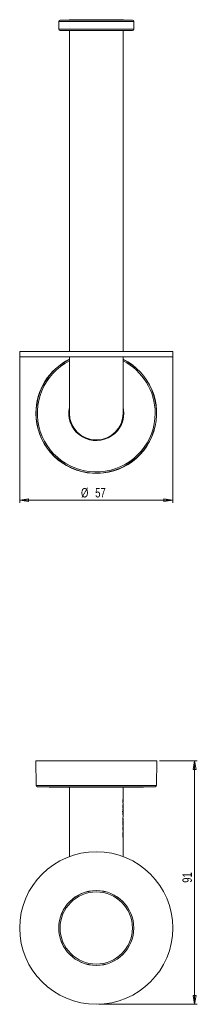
# Model space of a CAD drawing. Header units: millimetres. Extents: x 161 to 564, y 131 to 522.
# Tile 1 of 2: x 161 to 227, y 154 to 522. Entities that reach past the tile are written whole.
import ezdxf

# ---------------------------------------------------------------- set-up
doc = ezdxf.new("R2010")
doc.units = ezdxf.units.MM
doc.styles.add('SLDTEXTSTYLE0', font='TXT', dxfattribs={"width": 0.75})
doc.dimstyles.new('SLDDIMSTYLE0', dxfattribs={"dimtxt": 3.5, "dimasz": 3.302, "dimexe": 0, "dimexo": 0.0625, "dimgap": 0.875, "dimtad": 2, "dimrnd": 1e-09, "dimzin": 12, "dimdsep": 46, "dimtxsty": 'SLDTEXTSTYLE0', "dimblk1": 'CLOSED', "dimblk2": 'CLOSED', "dimsah": 1, "dimcen": 0.09, "dimadec": 0, "dimazin": 0, "dimtfac": 1, "dimtofl": 0, "dimtmove": 0, "dimatfit": 3, "dimldrblk": 'CLOSED', "dimfxl": 1, "dimtolj": 1, "dimtzin": 12, "dimarcsym": 0})
doc.dimstyles.new('SLDDIMSTYLE1', dxfattribs={"dimtxt": 3.5, "dimasz": 3.302, "dimexe": 0, "dimexo": 0.0625, "dimgap": 0.875, "dimtad": 2, "dimdec": 1, "dimrnd": 1e-09, "dimzin": 12, "dimdsep": 46, "dimtxsty": 'SLDTEXTSTYLE0', "dimblk1": 'CLOSED', "dimblk2": 'CLOSED', "dimsah": 1, "dimcen": 0.09, "dimadec": 0, "dimazin": 0, "dimtfac": 1, "dimtofl": 0, "dimtmove": 0, "dimatfit": 3, "dimldrblk": 'CLOSED', "dimfxl": 1, "dimtolj": 1, "dimtzin": 12, "dimarcsym": 0})

# ---------------------------------------------------------------- blocks, each defined once
blk = doc.blocks.new('_CLOSED')
at = {"color": 0, "linetype": 'ByBlock', "lineweight": -2}
for p, q in [((-1, 0.166667), (0, 0)), ((-1, 0.166667), (-1, -0.166667)), ((0, 0), (-1, -0.166667)), ((0, 0), (-1, 0))]:
    blk.add_line(p, q, dxfattribs=at)
blk = doc.blocks.new('*D2')
at = {"color": 7, "linetype": 'Continuous', "lineweight": 0}
for p, q in [((160.72, 397.14), (160.72, 341.64)), ((217.72, 397.14), (217.72, 341.64)), ((160.72, 342.64), (217.72, 342.64))]:
    blk.add_line(p, q, dxfattribs=at)
at = {"color": 7, "linetype": 'Continuous', "lineweight": 0, "xscale": 3.302, "yscale": 3.302, "rotation": 180}
blk.add_blockref('_CLOSED', (160.72, 342.64, -45.4), dxfattribs=at)
at = {"color": 7, "linetype": 'Continuous', "lineweight": 0, "xscale": 3.302, "yscale": 3.302}
blk.add_blockref('_CLOSED', (217.72, 342.64, -45.4), dxfattribs=at)
at = {"color": 7, "linetype": 'Continuous', "lineweight": 0, "char_height": 3.5, "attachment_point": 1, "style": 'SLDTEXTSTYLE0'}
for s, insert in [('%%c', (183.54, 347.15)), ('57', (188.82, 347.15))]:
    blk.add_mtext(s, dxfattribs=dict(at, insert=insert))
blk = doc.blocks.new('*D3')
at = {"color": 7, "linetype": 'Continuous', "lineweight": 0}
for p, q in [((212.72, 245.29), (226.83, 245.29)), ((225.83, 154.29), (225.83, 245.29)), ((190.22, 154.29), (226.83, 154.29))]:
    blk.add_line(p, q, dxfattribs=at)
at = {"color": 7, "linetype": 'Continuous', "lineweight": 0, "xscale": 3.302, "yscale": 3.302}
for p, rotation in [((225.83, 245.29, -62.15), 90), ((225.83, 154.29, -62.15), 270)]:
    blk.add_blockref('_CLOSED', p, dxfattribs=dict(at, rotation=rotation))
at = {"color": 7, "linetype": 'Continuous', "lineweight": 0, "insert": (221.32, 199.7), "char_height": 3.5, "attachment_point": 1, "rotation": 90, "style": 'SLDTEXTSTYLE0'}
blk.add_mtext('91', dxfattribs=at)

msp = doc.modelspace()

# ---------------------------------------------------------------- linework, layer by layer
at = {"color": 7, "linetype": 'Continuous', "lineweight": 15}
for p, q in [((175.254, 521.463), (175.229, 518.644)), ((203.221, 518.644), (203.196, 521.463)), ((202.721, 518.14), (175.729, 518.14)), ((179.225, 518.14), (179.225, 398.14)), ((199.225, 398.14), (199.225, 518.14)), ((160.725, 398.14), (160.725, 396.14)), ((163.487, 398.14), (160.725, 398.14)), ((217.725, 398.14), (163.487, 398.14)), ((217.725, 396.14), (217.725, 398.14)), ((163.487, 396.14), (160.725, 396.14)), ((217.725, 396.14), (163.487, 396.14)), ((179.225, 396.14), (179.225, 375.14)), ((199.225, 375.14), (199.225, 396.14)), ((166.725, 245.29), (166.805, 236.073)), ((211.725, 245.29), (166.725, 245.29)), ((211.645, 236.073), (211.725, 245.29)), ((178.977, 235.353), (199.473, 235.353)), ((179.225, 235.353), (179.225, 209.478)), ((199.225, 229.908), (199.225, 235.353)), ((199.205, 228.926), (199.205, 229.092)), ((199.225, 229.24), (199.225, 229.596)), ((199.225, 227.653), (199.225, 228.932)), ((199.205, 226.183), (199.205, 226.495)), ((199.205, 224.869), (199.205, 225.056)), ((199.222, 224.432), (199.225, 224.432)), ((199.225, 226.495), (199.225, 227.342)), ((199.225, 225.047), (199.225, 226.183)), ((199.225, 224.432), (199.225, 224.747)), ((199.205, 222.452), (199.205, 223.201)), ((199.205, 221.22), (199.205, 221.969)), ((199.205, 220.231), (199.205, 220.837)), ((199.225, 223.201), (199.225, 223.679)), ((199.225, 221.969), (199.225, 222.452)), ((199.225, 220.976), (199.225, 221.22)), ((199.205, 219.037), (199.205, 219.64)), ((199.205, 217.992), (199.205, 218.641)), ((199.205, 216.741), (199.205, 217.49)), ((199.225, 219.635), (199.225, 220.236)), ((199.225, 218.734), (199.225, 218.9)), ((199.225, 217.49), (199.225, 217.999)), ((199.225, 209.478), (199.225, 216.741))]:
    msp.add_line(p, q, dxfattribs=at)
at = {"color": 8, "linetype": 'Continuous', "lineweight": 15}
for p, q in [((203.196, 521.463), (175.254, 521.463)), ((175.74, 521.958), (180.053, 521.958)), ((180.053, 521.958), (202.71, 521.958)), ((175.229, 518.644), (203.221, 518.644)), ((199.273, 375.14), (199.225, 376.118)), ((166.805, 236.073), (211.645, 236.073)), ((211.158, 235.577), (167.292, 235.577)), ((178.975, 235.353), (199.475, 235.353))]:
    msp.add_line(p, q, dxfattribs=at)
at = {"color": 144, "linetype": 'Continuous', "lineweight": 0}
for p, q in [((199.165, 229.908), (199.191, 229.908)), ((199.165, 229.908), (199.165, 229.596)), ((199.165, 229.596), (199.225, 229.596)), ((199.223, 229.908), (199.225, 229.908)), ((199.018, 226.495), (199.037, 226.495)), ((199.037, 226.495), (199.225, 226.495)), ((199.05, 226.183), (199.069, 226.183)), ((199.056, 227.319), (199.056, 226.891)), ((199.069, 226.183), (199.189, 226.183)), ((199.193, 226.833), (199.193, 227.003)), ((199.21, 226.183), (199.225, 226.183)), ((199.16, 223.729), (199.14, 223.729)), ((199.165, 221.969), (199.18, 221.969)), ((199.165, 221.969), (199.165, 221.22)), ((199.165, 221.22), (199.225, 221.22)), ((199.204, 223.201), (199.205, 223.201)), ((199.204, 222.452), (199.205, 222.452)), ((199.204, 221.969), (199.205, 221.969)), ((199.224, 223.201), (199.225, 223.201)), ((199.224, 222.452), (199.225, 222.452)), ((199.224, 221.969), (199.225, 221.969)), ((199.165, 217.49), (199.165, 216.741)), ((199.165, 217.49), (199.181, 217.49)), ((199.192, 217.686), (199.191, 217.761)), ((199.196, 217.49), (199.205, 217.49)), ((199.216, 217.49), (199.225, 217.49)), ((199.165, 216.741), (199.225, 216.741))]:
    msp.add_line(p, q, dxfattribs=at)
at = {"color": 8, "linetype": 'Continuous', "lineweight": 15, "flags": 128}
msp.add_lwpolyline([(199.225, 377.391), (199.406, 376.33), (199.475, 375.14)], dxfattribs=at)
at = {"color": 7, "linetype": 'Continuous', "lineweight": 15}
for radius in [28.5, 13.996, 13.996, 13.971, 13.485]:
    msp.add_circle((189.225, 182.79), radius, dxfattribs=at)
for centre, radius, start, end in [((175.754, 521.458), 0.5, 91.5454, 179.5), ((189.225, 22.14), 500, 88.4546, 91.5454), ((202.696, 521.458), 0.5, 0.5, 88.4546), ((175.729, 518.64), 0.5, 179.5, 270), ((202.721, 518.64), 0.5, 270, 0.5), ((189.225, 375.14), 22.5, 180, 63.6122), ((189.225, 375.14), 22.5, 116.3878, 180), ((189.225, 375.14), 10, 180, 270), ((189.225, 375.14), 10, 270, 0), ((167.305, 236.077), 0.5, 180.5, 268.49946), ((189.225, 1072.853), 837.563, 268.499464, 269.298792), ((189.225, 1072.853), 837.563, 270.701208, 271.500536), ((211.145, 236.077), 0.5, 271.50054, 359.5)]:
    msp.add_arc(centre, radius, start, end, dxfattribs=at)
at = {"color": 8, "linetype": 'Continuous', "lineweight": 15}
for radius, start, end in [(22.42, 116.48984, 180), (22.42, 180, 63.51016), (21.933, 117.12548, 0), (21.933, 0, 62.87452), (10.25, 167.31558, 0), (10.048, 327.22637, 0)]:
    msp.add_arc((189.225, 375.14), radius, start, end, dxfattribs=at)
at = {"color": 144, "linetype": 'Continuous', "lineweight": 0}
for radius, start, end in [(10.032, 350.0095, 4.55313), (10, 180, 0)]:
    msp.add_arc((189.225, 375.14), radius, start, end, dxfattribs=at)
for points in [[(199.098, 373.551), (199.082, 373.453), (199.065, 373.354), (199.046, 373.256)], [(199.166, 230.79), (199.178, 230.764), (199.187, 230.737), (199.196, 230.711)], [(199.018, 226.495), (199.029, 226.391), (199.04, 226.287), (199.05, 226.183)], [(199.069, 226.183), (199.059, 226.287), (199.049, 226.391), (199.037, 226.495)], [(199.056, 227.319), (199.12, 227.214), (199.165, 227.109), (199.193, 227.003)], [(199.193, 226.833), (199.165, 226.852), (199.12, 226.872), (199.056, 226.891)]]:
    msp.add_open_spline(points, degree=3, dxfattribs=at)
for points, knots in [([(199.14, 374.007), (199.142, 374.02), (199.144, 374.039), (199.159, 374.178), (199.172, 374.324), (199.185, 374.505), (199.198, 374.728), (199.201, 374.897), (199.202, 374.992)], [0, 0, 0, 0, 0.2735084, 0.4117679, 0.5478198, 0.6811416, 0.8220259, 1, 1, 1, 1]), ([(199.199, 374.842), (199.198, 374.798), (199.196, 374.68), (199.185, 374.505), (199.172, 374.324), (199.164, 374.235), (199.16, 374.191)], [0, 0, 0, 0, 0.1693854, 0.4585379, 0.731865, 1, 1, 1, 1]), ([(199.211, 374.618), (199.211, 374.619), (199.211, 374.62), (199.212, 374.629), (199.213, 374.646), (199.214, 374.676), (199.216, 374.706), (199.216, 374.722)], [0, 0, 0, 0, 0.1750287, 0.3408075, 0.5000178, 0.7272321, 1, 1, 1, 1]), ([(199.16, 230.449), (199.16, 230.48), (199.16, 230.538), (199.161, 230.626), (199.163, 230.71), (199.165, 230.764), (199.166, 230.79)], [0, 0, 0, 0, 0.2670586, 0.5001902, 0.7643066, 1, 1, 1, 1]), ([(199.191, 229.908), (199.19, 229.917), (199.187, 229.936), (199.184, 229.97), (199.179, 230.013), (199.174, 230.068), (199.168, 230.159), (199.162, 230.285), (199.161, 230.395), (199.16, 230.449)], [0, 0, 0, 0, 0.0826309, 0.1656494, 0.2497104, 0.3745957, 0.5006164, 0.75173, 1, 1, 1, 1]), ([(199.225, 227.342), (199.225, 227.343), (199.224, 227.345), (199.221, 227.362), (199.216, 227.396), (199.207, 227.457), (199.194, 227.564), (199.181, 227.706), (199.17, 227.881), (199.162, 228.078), (199.159, 228.354), (199.165, 228.636), (199.18, 228.874), (199.193, 229.018), (199.206, 229.125), (199.216, 229.193), (199.223, 229.232), (199.224, 229.236), (199.225, 229.238)], [0, 0, 0, 0, 0.0437739, 0.0854188, 0.1252499, 0.1895906, 0.250357, 0.3133056, 0.3753676, 0.4368062, 0.5004168, 0.6247183, 0.6869127, 0.7497021, 0.8102258, 0.8747973, 0.9349638, 1, 1, 1, 1]), ([(199.205, 227.658), (199.205, 227.659), (199.204, 227.66), (199.202, 227.676), (199.198, 227.702), (199.193, 227.739), (199.187, 227.794), (199.18, 227.877), (199.17, 228.039), (199.165, 228.291), (199.17, 228.543), (199.18, 228.706), (199.19, 228.823), (199.202, 228.912), (199.204, 228.922), (199.205, 228.927)], [0, 0, 0, 0, 0.0580718, 0.1116978, 0.16132748, 0.20752709, 0.25099715, 0.31503139, 0.37612026, 0.50029491, 0.62449428, 0.6856782, 0.74963127, 0.86349375, 1, 1, 1, 1]), ([(199.225, 227.658), (199.225, 227.659), (199.224, 227.66), (199.222, 227.676), (199.218, 227.702), (199.213, 227.739), (199.207, 227.794), (199.2, 227.876), (199.19, 228.038), (199.185, 228.291), (199.19, 228.544), (199.2, 228.706), (199.21, 228.823), (199.222, 228.912), (199.224, 228.922), (199.225, 228.927)], [0, 0, 0, 0, 0.0580592, 0.1116823, 0.1613161, 0.2075233, 0.2509999, 0.3150435, 0.376126, 0.5002941, 0.6244868, 0.6856505, 0.7496267, 0.8634833, 1, 1, 1, 1]), ([(199.196, 230.711), (199.194, 230.685), (199.192, 230.634), (199.19, 230.553), (199.189, 230.47), (199.189, 230.412), (199.189, 230.382)], [0, 0, 0, 0, 0.2576132, 0.4999234, 0.7372781, 1, 1, 1, 1]), ([(199.189, 230.382), (199.189, 230.355), (199.189, 230.303), (199.191, 230.228), (199.194, 230.149), (199.198, 230.069), (199.205, 229.997), (199.213, 229.945), (199.219, 229.913), (199.222, 229.91), (199.223, 229.908)], [0, 0, 0, 0, 0.0880959, 0.1706207, 0.2500577, 0.3713356, 0.4997474, 0.646919, 0.8120652, 1, 1, 1, 1]), ([(199.16, 225.567), (199.16, 225.598), (199.161, 225.659), (199.162, 225.747), (199.165, 225.83), (199.169, 225.935), (199.178, 226.059), (199.185, 226.14), (199.189, 226.183)], [0, 0, 0, 0, 0.1313688, 0.257497, 0.3799092, 0.5002714, 0.7373917, 1, 1, 1, 1]), ([(199.225, 224.744), (199.225, 224.745), (199.225, 224.746), (199.222, 224.759), (199.218, 224.784), (199.21, 224.83), (199.198, 224.913), (199.184, 225.029), (199.171, 225.183), (199.162, 225.366), (199.161, 225.5), (199.16, 225.567)], [0, 0, 0, 0, 0.0876453, 0.1709822, 0.2503804, 0.3805173, 0.5005547, 0.6293447, 0.7503812, 0.8735803, 1, 1, 1, 1]), ([(199.167, 225.592), (199.168, 225.622), (199.168, 225.681), (199.169, 225.767), (199.172, 225.85), (199.176, 225.955), (199.182, 226.076), (199.188, 226.147), (199.191, 226.183)], [0, 0, 0, 0, 0.1260437, 0.2500179, 0.3740184, 0.5001397, 0.748281, 1, 1, 1, 1]), ([(199.186, 225.18), (199.184, 225.197), (199.18, 225.237), (199.173, 225.334), (199.168, 225.462), (199.168, 225.556), (199.167, 225.605)], [0, 0, 0, 0, 0.1970634, 0.4574637, 0.7194716, 1, 1, 1, 1]), ([(199.205, 225.052), (199.205, 225.053), (199.205, 225.054), (199.201, 225.071), (199.196, 225.099), (199.19, 225.143), (199.182, 225.21), (199.174, 225.315), (199.168, 225.446), (199.168, 225.542), (199.167, 225.592)], [0, 0, 0, 0, 0.1462923, 0.2778193, 0.3955392, 0.5007884, 0.6357728, 0.7560351, 0.8732664, 1, 1, 1, 1]), ([(199.187, 225.592), (199.188, 225.622), (199.188, 225.681), (199.189, 225.767), (199.192, 225.85), (199.196, 225.955), (199.202, 226.076), (199.208, 226.147), (199.21, 226.183)], [0, 0, 0, 0, 0.1260214, 0.2499818, 0.3739863, 0.5001374, 0.7482208, 1, 1, 1, 1]), ([(199.225, 225.052), (199.225, 225.053), (199.225, 225.054), (199.221, 225.071), (199.216, 225.099), (199.21, 225.142), (199.202, 225.21), (199.194, 225.314), (199.188, 225.446), (199.188, 225.542), (199.187, 225.592)], [0, 0, 0, 0, 0.1462253, 0.2777346, 0.3954803, 0.5007887, 0.6358768, 0.7561554, 0.873338, 1, 1, 1, 1]), ([(199.185, 223.092), (199.182, 223.138), (199.175, 223.23), (199.167, 223.384), (199.162, 223.523), (199.161, 223.638), (199.16, 223.698), (199.16, 223.729)], [0, 0, 0, 0, 0.2501232, 0.5000057, 0.7421423, 0.8672349, 1, 1, 1, 1]), ([(199.16, 222.489), (199.16, 222.53), (199.161, 222.608), (199.163, 222.719), (199.167, 222.842), (199.173, 222.946), (199.18, 223.033), (199.183, 223.072), (199.185, 223.092)], [0, 0, 0, 0, 0.1822014, 0.3481417, 0.5002098, 0.7498188, 0.8695798, 1, 1, 1, 1]), ([(199.18, 221.969), (199.178, 221.995), (199.174, 222.046), (199.169, 222.127), (199.165, 222.226), (199.161, 222.346), (199.161, 222.441), (199.16, 222.489)], [0, 0, 0, 0, 0.1750003, 0.3410409, 0.5001926, 0.7437649, 1, 1, 1, 1]), ([(199.225, 218.9), (199.225, 218.9), (199.225, 218.902), (199.223, 218.912), (199.22, 218.929), (199.214, 218.963), (199.205, 219.028), (199.192, 219.15), (199.178, 219.311), (199.164, 219.571), (199.158, 219.937), (199.164, 220.303), (199.178, 220.562), (199.192, 220.724), (199.205, 220.846), (199.216, 220.924), (199.224, 220.968), (199.224, 220.973), (199.225, 220.975)], [0, 0, 0, 0, 0.0334053, 0.0653281, 0.0959092, 0.1253091, 0.1897324, 0.2504016, 0.3123212, 0.3754464, 0.5000632, 0.6246907, 0.6878382, 0.7497396, 0.810465, 0.8748259, 0.9347537, 1, 1, 1, 1]), ([(199.192, 223.442), (199.192, 223.464), (199.192, 223.505), (199.193, 223.564), (199.195, 223.611), (199.198, 223.651), (199.202, 223.675), (199.203, 223.678), (199.204, 223.679)], [0, 0, 0, 0, 0.1363133, 0.2502861, 0.3698633, 0.4998698, 0.7151035, 1, 1, 1, 1]), ([(199.204, 223.201), (199.203, 223.201), (199.202, 223.203), (199.2, 223.215), (199.197, 223.237), (199.195, 223.272), (199.193, 223.32), (199.192, 223.379), (199.192, 223.42), (199.192, 223.442)], [0, 0, 0, 0, 0.1983891, 0.3640355, 0.5002954, 0.6288907, 0.7497428, 0.8635596, 1, 1, 1, 1]), ([(199.192, 222.21), (199.192, 222.233), (199.192, 222.274), (199.193, 222.333), (199.195, 222.381), (199.198, 222.422), (199.201, 222.448), (199.203, 222.45), (199.204, 222.452)], [0, 0, 0, 0, 0.1359967, 0.2503146, 0.3704141, 0.4999336, 0.7157405, 1, 1, 1, 1]), ([(199.204, 221.969), (199.203, 221.97), (199.202, 221.971), (199.2, 221.984), (199.197, 222.006), (199.195, 222.04), (199.193, 222.089), (199.192, 222.148), (199.192, 222.188), (199.192, 222.21)], [0, 0, 0, 0, 0.1983891, 0.3640355, 0.5002954, 0.6288907, 0.7497428, 0.8635596, 1, 1, 1, 1]), ([(199.224, 223.679), (199.223, 223.678), (199.222, 223.677), (199.22, 223.665), (199.217, 223.644), (199.215, 223.611), (199.213, 223.564), (199.212, 223.505), (199.212, 223.464), (199.212, 223.442)], [0, 0, 0, 0, 0.1988686, 0.3650308, 0.5014595, 0.6313086, 0.7504972, 0.8641147, 1, 1, 1, 1]), ([(199.212, 223.442), (199.212, 223.42), (199.212, 223.379), (199.213, 223.32), (199.215, 223.272), (199.218, 223.23), (199.221, 223.204), (199.223, 223.202), (199.224, 223.201)], [0, 0, 0, 0, 0.1369055, 0.2500835, 0.370919, 0.4996298, 0.714607, 1, 1, 1, 1]), ([(199.224, 222.452), (199.223, 222.451), (199.222, 222.45), (199.22, 222.437), (199.217, 222.416), (199.215, 222.381), (199.213, 222.333), (199.212, 222.274), (199.212, 222.233), (199.212, 222.21)], [0, 0, 0, 0, 0.1978199, 0.3636835, 0.500763, 0.6298936, 0.7495078, 0.8639025, 1, 1, 1, 1]), ([(199.212, 222.21), (199.212, 222.188), (199.212, 222.147), (199.213, 222.089), (199.215, 222.04), (199.218, 221.999), (199.221, 221.973), (199.223, 221.971), (199.224, 221.969)], [0, 0, 0, 0, 0.13690547, 0.25008349, 0.37091901, 0.49962977, 0.71460704, 1, 1, 1, 1]), ([(199.16, 218.006), (199.16, 218.033), (199.161, 218.085), (199.162, 218.162), (199.164, 218.234), (199.168, 218.302), (199.173, 218.396), (199.184, 218.507), (199.201, 218.632), (199.22, 218.72), (199.223, 218.729), (199.225, 218.734)], [0, 0, 0, 0, 0.053156, 0.1040727, 0.1534115, 0.2018979, 0.2502962, 0.3696846, 0.5000126, 0.7247509, 1, 1, 1, 1]), ([(199.181, 217.49), (199.178, 217.528), (199.174, 217.585), (199.169, 217.666), (199.165, 217.75), (199.161, 217.863), (199.161, 217.957), (199.16, 218.006)], [0, 0, 0, 0, 0.2501893, 0.3795651, 0.5003804, 0.7411767, 1, 1, 1, 1]), ([(199.205, 219.64), (199.205, 219.641), (199.204, 219.642), (199.202, 219.657), (199.199, 219.687), (199.194, 219.747), (199.191, 219.85), (199.191, 219.936), (199.191, 220.023), (199.194, 220.125), (199.199, 220.193), (199.204, 220.226), (199.205, 220.229), (199.205, 220.231)], [0, 0, 0, 0, 0.097648, 0.181181, 0.2516123, 0.3757208, 0.4354509, 0.500534, 0.5658006, 0.6254319, 0.7492905, 0.8595411, 1, 1, 1, 1]), ([(199.191, 217.756), (199.191, 217.784), (199.192, 217.84), (199.194, 217.907), (199.197, 217.947), (199.201, 217.975), (199.204, 217.991), (199.205, 217.993), (199.205, 217.994)], [0, 0, 0, 0, 0.1248965, 0.2489551, 0.3594619, 0.4990017, 0.7155594, 1, 1, 1, 1]), ([(199.196, 217.49), (199.196, 217.511), (199.194, 217.55), (199.193, 217.615), (199.192, 217.683), (199.191, 217.732), (199.191, 217.756)], [0, 0, 0, 0, 0.2694804, 0.5001265, 0.7451167, 1, 1, 1, 1]), ([(199.205, 218.641), (199.209, 218.663), (199.222, 218.732), (199.224, 218.733), (199.225, 218.734)], [0, 0, 0, 0, 0.3162931, 1, 1, 1, 1]), ([(199.225, 219.64), (199.225, 219.641), (199.225, 219.642), (199.222, 219.657), (199.219, 219.687), (199.214, 219.747), (199.211, 219.849), (199.211, 219.935), (199.211, 220.022), (199.214, 220.124), (199.219, 220.193), (199.224, 220.226), (199.225, 220.229), (199.225, 220.231)], [0, 0, 0, 0, 0.0973766, 0.1807712, 0.2511807, 0.3752762, 0.4349369, 0.4998991, 0.5650987, 0.6246196, 0.7486833, 0.8591684, 1, 1, 1, 1]), ([(199.211, 217.756), (199.211, 217.784), (199.212, 217.84), (199.214, 217.907), (199.217, 217.947), (199.221, 217.975), (199.224, 217.991), (199.225, 217.993), (199.225, 217.994)], [0, 0, 0, 0, 0.1247147, 0.2486699, 0.3591745, 0.4987604, 0.7154184, 1, 1, 1, 1]), ([(199.211, 217.761), (199.211, 217.787), (199.212, 217.839), (199.214, 217.905), (199.217, 217.946), (199.22, 217.974), (199.224, 217.991), (199.225, 217.993), (199.225, 217.994)], [0, 0, 0, 0, 0.1248204, 0.2488782, 0.3598823, 0.4988491, 0.7151522, 1, 1, 1, 1]), ([(199.216, 217.49), (199.216, 217.511), (199.214, 217.55), (199.213, 217.615), (199.212, 217.683), (199.211, 217.732), (199.211, 217.756)], [0, 0, 0, 0, 0.2695718, 0.5002415, 0.7451937, 1, 1, 1, 1])]:
    msp.add_open_spline(points, degree=3, knots=knots, dxfattribs=at)
at = {"color": 7, "linetype": 'Continuous', "lineweight": 15}
msp.add_open_spline([(199.16, 223.729), (199.16, 223.988), (199.172, 224.175), (199.187, 224.291), (199.188, 224.293), (199.188, 224.296), (199.188, 224.297), (199.189, 224.301), (199.189, 224.304), (199.19, 224.312), (199.191, 224.318), (199.194, 224.333), (199.195, 224.343), (199.2, 224.37), (199.204, 224.384), (199.213, 224.42), (199.219, 224.432), (199.222, 224.432)], degree=3, knots=[0, 0, 0, 0, 0.5, 0.5, 0.5078125, 0.5078125, 0.515625, 0.515625, 0.53125, 0.53125, 0.5625, 0.5625, 0.625, 0.625, 0.75, 0.75, 1, 1, 1, 1], dxfattribs=at)

# ---------------------------------------------------------------- dimensions: what is measured, and where the dimension line sits
at = {"color": 7, "linetype": 'Continuous', "lineweight": 0}
dim = msp.add_linear_dim(base=(217.725, 342.64), p1=(160.725, 398.14), p2=(217.725, 398.14), text='%%c<>', dimstyle='SLDDIMSTYLE0', dxfattribs=at)
dim.commit()
dim.dimension.update_dxf_attribs({"geometry": '*D2', "text_midpoint": (188.764, 342.64), "dimtype": 160})
dim = msp.add_linear_dim(base=(225.828, 245.29), p1=(189.225, 154.29), p2=(211.725, 245.29), angle=90, dimstyle='SLDDIMSTYLE1', dxfattribs=at)
dim.commit()
dim.dimension.update_dxf_attribs({"geometry": '*D3', "text_midpoint": (225.828, 202.283), "dimtype": 160})

doc.saveas('drawing.dxf')
